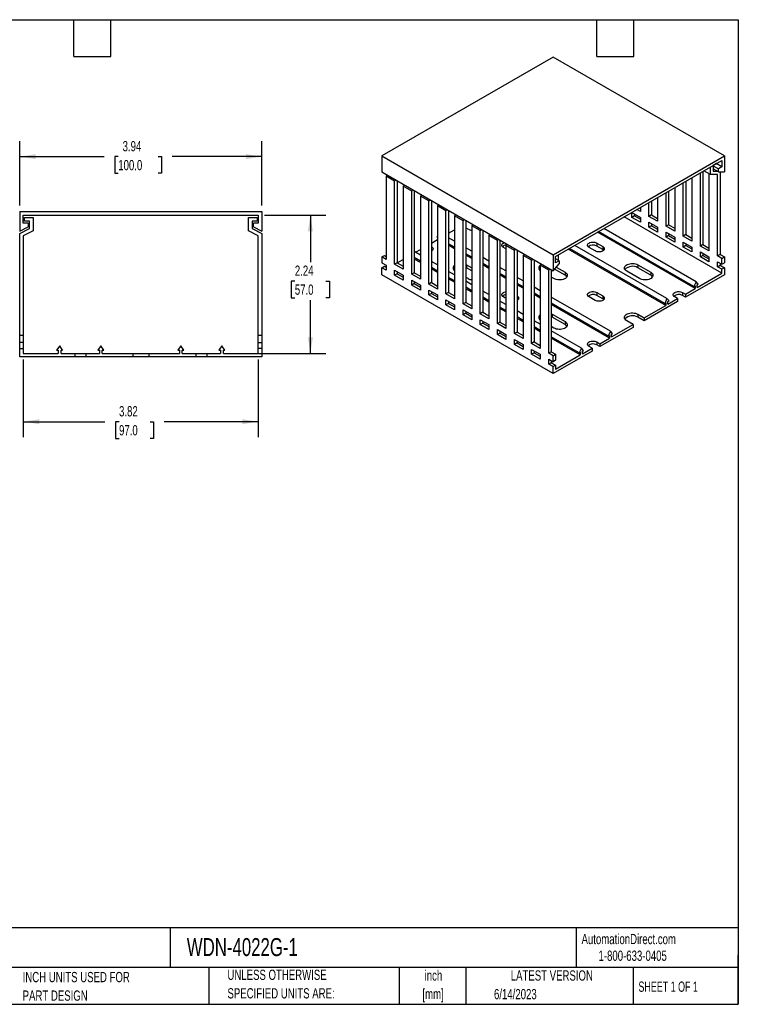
# Model space of a CAD drawing. Header units: inches. Extents: x 0.5 to 21.5, y 0.5 to 16.5.
# Tile 2 of 2: x 9.8 to 21.5, y 0.5 to 16.5. Entities that reach past the tile are written whole.
import ezdxf

# ---------------------------------------------------------------- set-up
doc = ezdxf.new("R2010")
doc.units = ezdxf.units.IN
doc.header["$LTSCALE"] = 2
doc.header["$MEASUREMENT"] = 0
doc.layers.add('DIMENSIONS', color=140, linetype='Continuous', lineweight=25)
doc.layers.add('TEXT', color=140, linetype='Continuous', lineweight=25)
doc.styles.add('SLDTEXTSTYLE0', font='TXT', dxfattribs={"width": 0.7})
doc.styles.add('SLDTEXTSTYLE1', font='TXT', dxfattribs={"width": 0.65})
doc.dimstyles.new('SLDDIMSTYLE0', dxfattribs={"dimtxt": 0.169922, "dimasz": 0.26, "dimexe": 0, "dimexo": 0.0625, "dimgap": 0.04248, "dimtad": 0, "dimtih": 1, "dimtoh": 1, "dimrnd": 1e-09, "dimzin": 12, "dimdsep": 46, "dimtxsty": 'SLDTEXTSTYLE0', "dimsah": 1, "dimcen": 0.09, "dimadec": 0, "dimazin": 3, "dimtfac": 1, "dimtofl": 0, "dimtmove": 0, "dimatfit": 3, "dimfxl": 0, "dimfrac": 2, "dimtolj": 1, "dimtzin": 12, "dimarcsym": 0})

# ---------------------------------------------------------------- blocks, each defined once
blk = doc.blocks.new('SW_NOTE_0')
at = {"layer": 'TEXT', "color": 0, "char_height": 0.1667, "attachment_point": 2, "style": 'SLDTEXTSTYLE0'}
for s, insert in [('inch', (0.25, 0.215)), ('[mm]', (0.244, -0.086))]:
    blk.add_mtext(s, dxfattribs=dict(at, insert=insert))
blk = doc.blocks.new('SW_NOTE_0_1')
at = {"layer": 'TEXT', "color": 0, "char_height": 0.16667, "attachment_point": 1, "style": 'SLDTEXTSTYLE0'}
for s, insert in [('UNLESS OTHERWISE', (0, 0.215)), ('SPECIFIED UNITS ARE:', (0, -0.086))]:
    blk.add_mtext(s, dxfattribs=dict(at, insert=insert))
blk = doc.blocks.new('SW_NOTE_0_5')
at = {"layer": 'TEXT', "color": 0, "char_height": 0.16667, "attachment_point": 1, "style": 'SLDTEXTSTYLE0'}
for s, insert in [('INCH UNITS USED FOR', (0, 0.215)), ('PART DESIGN', (0, -0.086))]:
    blk.add_mtext(s, dxfattribs=dict(at, insert=insert))
blk = doc.blocks.new('_D_4')
at = {"layer": 'DIMENSIONS'}
for p, q in [((9.879, 10.978), (9.879, 9.717)), ((13.698, 10.978), (13.698, 9.717)), ((9.879, 9.967), (11.205, 9.967)), ((11.435, 9.967), (11.378, 9.967)), ((11.378, 9.967), (11.378, 9.697)), ((11.94, 9.967), (11.997, 9.967)), ((11.997, 9.967), (11.997, 9.697)), ((13.698, 9.967), (12.17, 9.967)), ((11.378, 9.697), (11.435, 9.697)), ((11.997, 9.697), (11.94, 9.697))]:
    blk.add_line(p, q, dxfattribs=at)
for points in [[(9.879, 9.967), (10.139, 9.927), (10.139, 10.007)], [(13.698, 9.967), (13.438, 10.007), (13.438, 9.927)]]:
    blk.add_solid(points, dxfattribs=at)
at = {"layer": 'DIMENSIONS', "char_height": 0.1667, "attachment_point": 1, "style": 'SLDTEXTSTYLE0'}
for s, insert in [('3.82', (11.435, 10.22)), ('97.0', (11.435, 9.912))]:
    blk.add_mtext(s, dxfattribs=dict(at, insert=insert))
blk = doc.blocks.new('_D_5')
at = {"layer": 'DIMENSIONS'}
for p, q in [((9.82, 13.481), (9.82, 14.525)), ((13.757, 13.481), (13.757, 14.525)), ((9.82, 14.275), (11.192, 14.275)), ((11.422, 14.275), (11.365, 14.275)), ((11.365, 14.275), (11.365, 14.005)), ((12.069, 14.275), (12.126, 14.275)), ((12.126, 14.275), (12.126, 14.005)), ((13.757, 14.275), (12.299, 14.275)), ((11.365, 14.005), (11.422, 14.005)), ((12.126, 14.005), (12.069, 14.005))]:
    blk.add_line(p, q, dxfattribs=at)
for points in [[(9.82, 14.275), (10.08, 14.235), (10.08, 14.315)], [(13.757, 14.275), (13.497, 14.315), (13.497, 14.235)]]:
    blk.add_solid(points, dxfattribs=at)
at = {"layer": 'DIMENSIONS', "char_height": 0.1667, "attachment_point": 1, "style": 'SLDTEXTSTYLE0'}
for s, insert in [('3.94', (11.493, 14.528)), ('100.0', (11.422, 14.22))]:
    blk.add_mtext(s, dxfattribs=dict(at, insert=insert))
blk = doc.blocks.new('_D_6')
at = {"layer": 'DIMENSIONS'}
for p, q in [((13.798, 13.322), (14.795, 13.322)), ((14.545, 13.322), (14.545, 12.56)), ((14.292, 12.252), (14.235, 12.252)), ((14.235, 12.252), (14.235, 11.982)), ((14.797, 12.252), (14.854, 12.252)), ((14.854, 12.252), (14.854, 11.982)), ((14.235, 11.982), (14.292, 11.982)), ((14.545, 11.078), (14.545, 11.944)), ((14.854, 11.982), (14.797, 11.982)), ((13.184, 11.078), (14.795, 11.078))]:
    blk.add_line(p, q, dxfattribs=at)
for points in [[(14.545, 13.322), (14.505, 13.062), (14.585, 13.062)], [(14.545, 11.078), (14.585, 11.338), (14.505, 11.338)]]:
    blk.add_solid(points, dxfattribs=at)
at = {"layer": 'DIMENSIONS', "char_height": 0.1667, "attachment_point": 1, "style": 'SLDTEXTSTYLE0'}
for s, insert in [('2.24', (14.292, 12.505)), ('57.0', (14.292, 12.197))]:
    blk.add_mtext(s, dxfattribs=dict(at, insert=insert))

msp = doc.modelspace()

# ---------------------------------------------------------------- linework, layer by layer
for p, q in [((18.489, 15.892), (15.705, 14.285)), ((21.273, 14.285), (18.489, 15.892)), ((15.705, 14.285), (18.489, 12.678)), ((15.705, 14.285), (15.705, 14.028)), ((18.489, 12.678), (21.273, 14.285)), ((21.273, 14.285), (21.273, 14.028)), ((18.531, 12.654), (21.231, 14.213)), ((21.05, 13.982), (21.05, 14.108)), ((21.148, 14.165), (21.092, 14.132)), ((21.092, 14.132), (21.092, 14.036)), ((21.092, 14.124), (21.176, 14.076)), ((21.231, 14.108), (21.141, 14.161)), ((21.148, 14.165), (21.148, 14.165)), ((21.231, 14.108), (21.176, 14.076)), ((21.231, 14.213), (21.231, 14.108)), ((15.705, 14.028), (18.489, 12.421)), ((15.793, 13.977), (15.775, 13.956)), ((15.775, 13.956), (15.775, 12.605)), ((15.914, 13.875), (15.775, 13.956)), ((20.744, 13.932), (20.744, 12.903)), ((20.883, 12.822), (20.883, 14.012)), ((20.925, 14.036), (20.925, 12.846)), ((21.05, 13.982), (20.941, 14.045)), ((21.023, 13.998), (21.023, 12.742)), ((21.162, 13.982), (21.05, 13.982)), ((21.176, 14.028), (21.092, 14.076)), ((21.092, 14.036), (21.162, 14.036)), ((21.162, 12.662), (21.162, 13.982)), ((21.176, 14.028), (21.176, 14.076)), ((21.176, 14.028), (21.273, 14.028)), ((21.203, 14.028), (21.203, 12.686)), ((15.914, 13.875), (15.933, 13.897)), ((15.914, 12.525), (15.914, 13.875)), ((15.964, 13.879), (15.956, 13.87)), ((15.956, 13.87), (15.956, 12.549)), ((16.072, 13.816), (16.053, 13.795)), ((16.053, 13.795), (16.053, 12.445)), ((16.192, 13.715), (16.053, 13.795)), ((20.466, 13.771), (20.466, 13.063)), ((20.605, 12.983), (20.605, 13.851)), ((20.647, 13.875), (20.647, 13.007)), ((16.192, 13.715), (16.211, 13.736)), ((16.192, 12.364), (16.192, 13.715)), ((16.242, 13.718), (16.234, 13.709)), ((16.234, 13.709), (16.234, 12.388)), ((16.35, 13.656), (16.332, 13.634)), ((16.332, 13.634), (16.332, 12.284)), ((16.471, 13.554), (16.332, 13.634)), ((20.187, 13.61), (20.187, 13.224)), ((20.327, 13.144), (20.327, 13.69)), ((20.368, 13.715), (20.368, 13.168)), ((16.471, 13.554), (16.489, 13.575)), ((16.471, 12.204), (16.471, 13.554)), ((16.521, 13.557), (16.513, 13.548)), ((16.513, 13.548), (16.513, 12.228)), ((16.629, 13.495), (16.61, 13.473)), ((16.61, 13.473), (16.61, 12.123)), ((16.749, 13.393), (16.61, 13.473)), ((19.895, 13.441), (19.909, 13.433)), ((19.909, 13.449), (19.909, 13.385)), ((20.048, 13.304), (20.048, 13.53)), ((20.09, 13.554), (20.09, 13.329)), ((9.82, 13.381), (9.82, 13.066)), ((9.82, 13.381), (13.757, 13.381)), ((9.879, 13.194), (9.879, 13.322)), ((9.879, 13.322), (13.698, 13.322)), ((9.899, 13.224), (9.899, 13.283)), ((9.899, 13.283), (10.037, 13.283)), ((10.037, 13.283), (10.037, 13.069)), ((13.541, 13.069), (13.541, 13.283)), ((13.541, 13.283), (13.678, 13.283)), ((13.678, 13.283), (13.678, 13.224)), ((13.698, 13.322), (13.698, 13.194)), ((13.757, 13.381), (13.757, 13.066)), ((16.749, 13.393), (16.768, 13.415)), ((16.749, 12.043), (16.749, 13.393)), ((16.799, 13.397), (16.791, 13.387)), ((16.791, 13.387), (16.791, 12.067)), ((16.907, 13.334), (16.888, 13.313)), ((16.888, 13.313), (16.888, 11.963)), ((17.028, 13.232), (16.888, 13.313)), ((21.231, 12.38), (19.644, 13.297)), ((19.77, 13.288), (19.77, 13.369)), ((19.77, 13.369), (19.909, 13.288)), ((19.812, 13.312), (19.77, 13.288)), ((19.909, 13.208), (19.77, 13.288)), ((19.812, 13.345), (19.812, 13.312)), ((19.812, 13.312), (19.909, 13.256)), ((19.909, 13.385), (19.853, 13.417)), ((19.909, 13.288), (19.909, 13.208)), ((20.09, 13.329), (20.048, 13.304)), ((20.187, 13.224), (20.048, 13.304)), ((20.09, 13.329), (20.187, 13.272)), ((9.82, 13.066), (9.958, 13.135)), ((9.958, 13.194), (9.879, 13.194)), ((9.978, 13.224), (9.899, 13.224)), ((9.958, 13.194), (9.958, 13.135)), ((9.978, 13.106), (9.978, 13.224)), ((13.678, 13.224), (13.6, 13.224)), ((13.6, 13.224), (13.6, 13.106)), ((13.619, 13.135), (13.619, 13.194)), ((13.698, 13.194), (13.619, 13.194)), ((13.619, 13.135), (13.757, 13.066)), ((17.028, 13.232), (17.046, 13.254)), ((17.028, 11.882), (17.028, 13.232)), ((17.077, 13.236), (17.069, 13.227)), ((17.069, 13.227), (17.069, 11.906)), ((17.185, 13.173), (17.167, 13.152)), ((17.167, 13.152), (17.167, 11.802)), ((17.306, 13.072), (17.167, 13.152)), ((20.048, 13.128), (20.048, 13.208)), ((20.048, 13.208), (20.187, 13.128)), ((20.09, 13.152), (20.048, 13.128)), ((20.187, 13.047), (20.048, 13.128)), ((20.09, 13.184), (20.09, 13.152)), ((20.09, 13.152), (20.187, 13.096)), ((20.187, 13.128), (20.187, 13.047)), ((20.368, 13.168), (20.327, 13.144)), ((20.466, 13.063), (20.327, 13.144)), ((20.368, 13.168), (20.466, 13.112)), ((9.82, 13.027), (9.978, 13.106)), ((9.82, 11.373), (9.82, 13.027)), ((10.037, 13.069), (9.879, 12.99)), ((9.879, 12.99), (9.879, 11.373)), ((13.698, 12.99), (13.541, 13.069)), ((13.6, 13.106), (13.757, 13.027)), ((13.698, 11.373), (13.698, 12.99)), ((13.757, 13.027), (13.757, 11.373)), ((16.604, 12.966), (16.61, 12.981)), ((16.61, 12.963), (16.604, 12.966)), ((16.791, 13.031), (16.888, 13.087)), ((17.111, 13.096), (17.069, 13.12)), ((17.306, 13.072), (17.325, 13.093)), ((17.306, 11.721), (17.306, 13.072)), ((17.356, 13.075), (17.348, 13.066)), ((17.348, 13.066), (17.348, 11.746)), ((17.464, 13.013), (17.445, 12.991)), ((17.445, 12.991), (17.445, 11.641)), ((17.584, 12.911), (17.445, 12.991)), ((20.797, 12.13), (19.21, 13.046)), ((20.779, 12.163), (19.23, 13.057)), ((20.814, 12.241), (19.315, 13.106)), ((20.327, 12.967), (20.327, 13.047)), ((20.327, 13.047), (20.466, 12.967)), ((20.368, 12.991), (20.327, 12.967)), ((20.466, 12.887), (20.327, 12.967)), ((20.368, 13.023), (20.368, 12.991)), ((20.368, 12.991), (20.466, 12.935)), ((20.466, 12.967), (20.466, 12.887)), ((20.647, 13.007), (20.605, 12.983)), ((20.744, 12.903), (20.605, 12.983)), ((20.647, 13.007), (20.744, 12.951)), ((16.513, 12.871), (16.61, 12.927)), ((16.888, 12.9), (16.791, 12.956)), ((16.888, 12.802), (16.791, 12.858)), ((16.888, 12.779), (16.791, 12.835)), ((17.584, 12.911), (17.603, 12.932)), ((17.584, 11.561), (17.584, 12.911)), ((17.634, 12.914), (17.626, 12.905)), ((17.626, 12.905), (17.626, 11.585)), ((17.742, 12.852), (17.724, 12.831)), ((17.724, 12.831), (17.724, 11.48)), ((17.863, 12.75), (17.724, 12.831)), ((20.34, 11.968), (18.841, 12.833)), ((19.199, 12.871), (19.297, 12.814)), ((19.199, 12.871), (19.199, 12.822)), ((19.297, 12.766), (19.199, 12.822)), ((19.297, 12.814), (19.297, 12.766)), ((20.605, 12.806), (20.605, 12.887)), ((20.605, 12.887), (20.744, 12.806)), ((20.647, 12.83), (20.605, 12.806)), ((20.744, 12.726), (20.605, 12.806)), ((20.647, 12.863), (20.647, 12.83)), ((20.647, 12.83), (20.744, 12.774)), ((20.744, 12.806), (20.744, 12.726)), ((20.925, 12.846), (20.883, 12.822)), ((21.023, 12.742), (20.883, 12.822)), ((20.925, 12.846), (21.023, 12.79)), ((15.705, 12.646), (15.747, 12.67)), ((15.705, 12.646), (15.705, 12.549)), ((15.775, 12.605), (15.705, 12.646)), ((15.747, 12.67), (15.775, 12.654)), ((16.332, 12.675), (16.234, 12.731)), ((16.253, 12.72), (16.332, 12.766)), ((17.167, 12.739), (17.069, 12.795)), ((17.167, 12.641), (17.069, 12.697)), ((17.167, 12.618), (17.069, 12.674)), ((17.724, 12.774), (17.682, 12.798)), ((17.863, 12.75), (17.881, 12.772)), ((17.863, 11.4), (17.863, 12.75)), ((17.913, 12.754), (17.905, 12.745)), ((17.905, 12.745), (17.905, 11.424)), ((18.021, 12.691), (18.002, 12.67)), ((18.002, 12.67), (18.002, 11.32)), ((18.141, 12.59), (18.002, 12.67)), ((18.489, 12.678), (18.489, 12.421)), ((18.531, 12.549), (18.531, 12.654)), ((18.573, 12.678), (18.573, 12.59)), ((20.324, 11.856), (18.737, 12.773)), ((20.306, 11.89), (18.757, 12.784)), ((19.171, 12.742), (19.074, 12.798)), ((20.883, 12.646), (20.883, 12.726)), ((20.883, 12.726), (21.023, 12.646)), ((20.925, 12.67), (20.883, 12.646)), ((21.023, 12.565), (20.883, 12.646)), ((20.925, 12.702), (20.925, 12.67)), ((20.925, 12.67), (21.023, 12.613)), ((21.023, 12.646), (21.023, 12.565)), ((21.203, 12.686), (21.162, 12.662)), ((21.231, 12.621), (21.162, 12.662)), ((21.203, 12.686), (21.273, 12.646)), ((21.231, 12.621), (21.273, 12.646)), ((21.273, 12.646), (21.273, 12.549)), ((15.705, 12.549), (15.775, 12.509)), ((15.705, 12.469), (15.747, 12.493)), ((15.747, 12.493), (15.775, 12.477)), ((15.775, 12.509), (15.775, 12.429)), ((15.956, 12.549), (15.914, 12.525)), ((16.053, 12.445), (15.914, 12.525)), ((15.956, 12.549), (16.053, 12.605)), ((15.956, 12.549), (16.053, 12.493)), ((16.332, 12.577), (16.234, 12.633)), ((16.332, 12.554), (16.234, 12.61)), ((16.61, 12.514), (16.513, 12.57)), ((17.069, 12.524), (17.083, 12.517)), ((17.083, 12.517), (17.167, 12.469)), ((17.083, 12.517), (17.083, 12.469)), ((17.445, 12.578), (17.348, 12.635)), ((17.445, 12.48), (17.348, 12.537)), ((17.445, 12.458), (17.348, 12.514)), ((18.141, 12.59), (18.16, 12.611)), ((18.141, 11.239), (18.141, 12.59)), ((18.191, 12.593), (18.183, 12.584)), ((18.183, 12.584), (18.183, 11.263)), ((18.299, 12.531), (18.28, 12.509)), ((18.28, 12.509), (18.28, 11.159)), ((18.42, 12.429), (18.28, 12.509)), ((18.489, 12.421), (18.587, 12.533)), ((18.587, 12.582), (18.531, 12.614)), ((18.587, 12.582), (18.531, 12.549)), ((18.587, 12.582), (18.587, 12.533)), ((19.867, 12.517), (20.076, 12.396)), ((19.867, 12.517), (19.867, 12.469)), ((21.162, 12.565), (21.231, 12.525)), ((21.162, 12.485), (21.162, 12.565)), ((21.162, 12.485), (21.203, 12.509)), ((21.231, 12.445), (21.162, 12.485)), ((21.203, 12.541), (21.203, 12.509)), ((21.203, 12.509), (21.273, 12.469)), ((21.231, 12.525), (21.231, 12.621)), ((21.231, 12.525), (21.273, 12.549)), ((15.705, 12.356), (15.705, 12.469)), ((15.775, 12.429), (15.705, 12.469)), ((18.489, 10.749), (15.705, 12.356)), ((15.914, 12.348), (15.914, 12.429)), ((15.914, 12.429), (16.053, 12.348)), ((15.956, 12.372), (15.914, 12.348)), ((16.053, 12.268), (15.914, 12.348)), ((15.956, 12.404), (15.956, 12.372)), ((15.956, 12.372), (16.053, 12.316)), ((16.053, 12.348), (16.053, 12.268)), ((16.234, 12.388), (16.192, 12.364)), ((16.332, 12.284), (16.192, 12.364)), ((16.234, 12.388), (16.332, 12.332)), ((16.61, 12.416), (16.513, 12.472)), ((16.61, 12.393), (16.513, 12.449)), ((16.888, 12.353), (16.791, 12.41)), ((17.083, 12.469), (17.069, 12.476)), ((17.167, 12.421), (17.083, 12.469)), ((17.724, 12.418), (17.626, 12.474)), ((17.724, 12.32), (17.626, 12.376)), ((17.724, 12.297), (17.626, 12.353)), ((18.42, 12.429), (18.438, 12.45)), ((18.42, 11.079), (18.42, 12.429)), ((18.469, 12.432), (18.461, 12.423)), ((18.461, 12.423), (18.461, 11.103)), ((18.684, 12.348), (18.512, 12.447)), ((18.54, 12.48), (18.684, 12.396)), ((18.684, 12.396), (18.684, 12.348)), ((19.895, 12.292), (19.686, 12.413)), ((20.076, 12.348), (19.867, 12.469)), ((20.076, 12.396), (20.076, 12.348)), ((21.273, 12.356), (20.64, 11.991)), ((20.83, 12.149), (21.231, 12.38)), ((21.273, 12.469), (21.231, 12.445)), ((21.231, 12.38), (21.231, 12.445)), ((21.273, 12.469), (21.273, 12.356)), ((16.192, 12.188), (16.192, 12.268)), ((16.192, 12.268), (16.332, 12.188)), ((16.234, 12.212), (16.192, 12.188)), ((16.332, 12.107), (16.192, 12.188)), ((16.234, 12.244), (16.234, 12.212)), ((16.234, 12.212), (16.332, 12.155)), ((16.332, 12.188), (16.332, 12.107)), ((16.513, 12.228), (16.471, 12.204)), ((16.61, 12.123), (16.471, 12.204)), ((16.513, 12.228), (16.61, 12.171)), ((16.888, 12.256), (16.791, 12.312)), ((16.888, 12.233), (16.791, 12.289)), ((17.111, 12.292), (17.069, 12.316)), ((17.167, 12.193), (17.069, 12.249)), ((18.002, 12.257), (17.905, 12.313)), ((18.002, 12.159), (17.905, 12.215)), ((18.002, 12.136), (17.905, 12.192)), ((18.503, 12.292), (18.461, 12.316)), ((20.814, 12.241), (20.779, 12.163)), ((20.779, 12.163), (20.797, 12.173)), ((20.797, 12.173), (20.797, 12.13)), ((20.848, 12.203), (20.814, 12.241)), ((20.83, 12.192), (20.848, 12.203)), ((20.83, 12.149), (20.83, 12.192)), ((16.471, 12.027), (16.471, 12.107)), ((16.471, 12.107), (16.61, 12.027)), ((16.513, 12.051), (16.471, 12.027)), ((16.61, 11.946), (16.471, 12.027)), ((16.513, 12.083), (16.513, 12.051)), ((16.513, 12.051), (16.61, 11.995)), ((16.61, 12.027), (16.61, 11.946)), ((16.791, 12.067), (16.749, 12.043)), ((16.888, 11.963), (16.749, 12.043)), ((16.791, 12.067), (16.888, 12.011)), ((17.167, 12.095), (17.069, 12.151)), ((17.167, 12.072), (17.069, 12.128)), ((17.445, 12.032), (17.348, 12.088)), ((18.28, 12.096), (18.183, 12.152)), ((18.28, 11.998), (18.183, 12.055)), ((18.28, 11.975), (18.183, 12.032)), ((19.199, 12.067), (19.297, 12.011)), ((19.199, 12.067), (19.199, 12.019)), ((19.297, 11.963), (19.199, 12.019)), ((19.297, 12.011), (19.297, 11.963)), ((20.591, 12.067), (20.64, 12.039)), ((20.591, 12.067), (20.591, 12.019)), ((20.64, 11.991), (20.591, 12.019)), ((20.64, 12.039), (20.797, 12.13)), ((20.64, 12.039), (20.64, 11.991)), ((16.749, 11.866), (16.749, 11.946)), ((16.749, 11.946), (16.888, 11.866)), ((16.791, 11.89), (16.749, 11.866)), ((16.888, 11.786), (16.749, 11.866)), ((16.791, 11.922), (16.791, 11.89)), ((16.791, 11.89), (16.888, 11.834)), ((16.888, 11.866), (16.888, 11.786)), ((17.069, 11.906), (17.028, 11.882)), ((17.167, 11.802), (17.028, 11.882)), ((17.069, 11.906), (17.167, 11.85)), ((17.445, 11.934), (17.348, 11.99)), ((17.445, 11.911), (17.348, 11.967)), ((17.724, 11.871), (17.626, 11.928)), ((17.724, 11.971), (17.682, 11.995)), ((19.422, 11.437), (18.461, 11.992)), ((19.387, 11.359), (18.461, 11.894)), ((19.405, 11.326), (18.461, 11.871)), ((19.171, 11.938), (19.074, 11.995)), ((20.514, 11.918), (19.972, 11.605)), ((19.972, 11.653), (20.324, 11.856)), ((20.34, 11.968), (20.306, 11.89)), ((20.306, 11.89), (20.324, 11.9)), ((20.324, 11.9), (20.324, 11.856)), ((20.375, 11.929), (20.34, 11.968)), ((20.357, 11.876), (20.514, 11.967)), ((20.357, 11.919), (20.375, 11.929)), ((20.357, 11.876), (20.357, 11.919)), ((20.514, 11.967), (20.466, 11.995)), ((20.514, 11.967), (20.514, 11.918)), ((17.028, 11.705), (17.028, 11.786)), ((17.028, 11.786), (17.167, 11.705)), ((17.069, 11.73), (17.028, 11.705)), ((17.167, 11.625), (17.028, 11.705)), ((17.069, 11.762), (17.069, 11.73)), ((17.069, 11.73), (17.167, 11.673)), ((17.167, 11.705), (17.167, 11.625)), ((17.348, 11.746), (17.306, 11.721)), ((17.445, 11.641), (17.306, 11.721)), ((17.348, 11.746), (17.445, 11.689)), ((17.724, 11.773), (17.626, 11.83)), ((17.724, 11.75), (17.626, 11.807)), ((18.002, 11.711), (17.905, 11.767)), ((18.461, 11.72), (18.475, 11.713)), ((18.475, 11.713), (18.684, 11.593)), ((18.475, 11.713), (18.475, 11.665)), ((19.867, 11.713), (19.972, 11.653)), ((19.867, 11.713), (19.867, 11.665)), ((17.306, 11.545), (17.306, 11.625)), ((17.306, 11.625), (17.445, 11.545)), ((17.348, 11.569), (17.306, 11.545)), ((17.445, 11.464), (17.306, 11.545)), ((17.348, 11.601), (17.348, 11.569)), ((17.348, 11.569), (17.445, 11.513)), ((17.445, 11.545), (17.445, 11.464)), ((17.626, 11.585), (17.584, 11.561)), ((17.724, 11.48), (17.584, 11.561)), ((17.626, 11.585), (17.724, 11.529)), ((18.002, 11.613), (17.905, 11.669)), ((18.002, 11.59), (17.905, 11.646)), ((18.28, 11.55), (18.183, 11.606)), ((18.475, 11.665), (18.461, 11.672)), ((18.684, 11.545), (18.475, 11.665)), ((18.684, 11.593), (18.684, 11.545)), ((19.439, 11.345), (19.791, 11.549)), ((19.791, 11.549), (19.686, 11.609)), ((19.791, 11.549), (19.791, 11.5)), ((19.972, 11.605), (19.867, 11.665)), ((19.972, 11.653), (19.972, 11.605)), ((9.82, 11.373), (9.879, 11.373)), ((9.82, 11.255), (9.82, 11.373)), ((9.879, 11.373), (9.879, 11.255)), ((13.698, 11.255), (13.698, 11.373)), ((13.698, 11.373), (13.757, 11.373)), ((13.757, 11.373), (13.757, 11.255)), ((17.584, 11.384), (17.584, 11.464)), ((17.584, 11.464), (17.724, 11.384)), ((17.626, 11.408), (17.584, 11.384)), ((17.724, 11.304), (17.584, 11.384)), ((17.626, 11.44), (17.626, 11.408)), ((17.626, 11.408), (17.724, 11.352)), ((17.724, 11.384), (17.724, 11.304)), ((17.905, 11.424), (17.863, 11.4)), ((18.002, 11.32), (17.863, 11.4)), ((17.905, 11.424), (18.002, 11.368)), ((18.28, 11.452), (18.183, 11.508)), ((18.28, 11.429), (18.183, 11.485)), ((18.503, 11.488), (18.461, 11.513)), ((18.949, 11.164), (18.461, 11.445)), ((19.791, 11.5), (19.248, 11.187)), ((19.422, 11.437), (19.387, 11.359)), ((19.387, 11.359), (19.405, 11.37)), ((19.405, 11.37), (19.405, 11.326)), ((19.456, 11.399), (19.422, 11.437)), ((19.439, 11.389), (19.456, 11.399)), ((19.439, 11.345), (19.439, 11.389)), ((9.879, 11.255), (9.82, 11.255)), ((9.82, 11.157), (9.82, 11.255)), ((9.879, 11.255), (9.879, 11.157)), ((10.47, 11.202), (10.421, 11.131)), ((10.518, 11.131), (10.47, 11.202)), ((11.139, 11.202), (11.09, 11.131)), ((11.188, 11.131), (11.139, 11.202)), ((12.438, 11.202), (12.39, 11.131)), ((12.487, 11.131), (12.438, 11.202)), ((13.107, 11.202), (13.059, 11.131)), ((13.156, 11.131), (13.107, 11.202)), ((13.698, 11.255), (13.757, 11.255)), ((13.698, 11.157), (13.698, 11.255)), ((13.757, 11.255), (13.757, 11.157)), ((17.863, 11.223), (17.863, 11.304)), ((17.863, 11.304), (18.002, 11.223)), ((17.905, 11.247), (17.863, 11.223)), ((18.002, 11.143), (17.863, 11.223)), ((17.905, 11.28), (17.905, 11.247)), ((17.905, 11.247), (18.002, 11.191)), ((18.002, 11.223), (18.002, 11.143)), ((18.183, 11.263), (18.141, 11.239)), ((18.28, 11.159), (18.141, 11.239)), ((18.183, 11.263), (18.28, 11.207)), ((18.914, 11.086), (18.461, 11.347)), ((18.932, 11.053), (18.461, 11.325)), ((19.199, 11.263), (19.248, 11.235)), ((19.199, 11.263), (19.199, 11.215)), ((19.248, 11.187), (19.199, 11.215)), ((19.248, 11.235), (19.405, 11.326)), ((19.248, 11.235), (19.248, 11.187)), ((9.82, 11.019), (9.82, 11.157)), ((9.82, 11.157), (9.879, 11.157)), ((9.879, 11.157), (9.879, 11.078)), ((9.879, 11.078), (10.446, 11.078)), ((10.421, 11.131), (10.446, 11.131)), ((10.446, 11.131), (10.446, 11.078)), ((10.493, 11.131), (10.518, 11.131)), ((10.493, 11.078), (10.493, 11.131)), ((10.493, 11.078), (10.716, 11.078)), ((10.716, 11.078), (10.716, 11.019)), ((10.716, 11.078), (10.893, 11.078)), ((10.893, 11.078), (10.893, 11.019)), ((10.893, 11.078), (11.115, 11.078)), ((11.09, 11.131), (11.115, 11.131)), ((11.115, 11.131), (11.115, 11.078)), ((11.163, 11.131), (11.188, 11.131)), ((11.163, 11.078), (11.163, 11.131)), ((11.163, 11.078), (11.661, 11.078)), ((11.661, 11.078), (11.661, 11.019)), ((11.661, 11.078), (11.917, 11.078)), ((11.917, 11.078), (12.415, 11.078)), ((11.917, 11.078), (11.917, 11.019)), ((12.39, 11.131), (12.415, 11.131)), ((12.415, 11.131), (12.415, 11.078)), ((12.462, 11.131), (12.487, 11.131)), ((12.462, 11.078), (12.462, 11.131)), ((12.462, 11.078), (12.684, 11.078)), ((12.684, 11.078), (12.684, 11.019)), ((12.684, 11.078), (12.861, 11.078)), ((12.861, 11.078), (12.861, 11.019)), ((12.861, 11.078), (13.084, 11.078)), ((13.059, 11.131), (13.084, 11.131)), ((13.084, 11.131), (13.084, 11.078)), ((13.131, 11.131), (13.156, 11.131)), ((13.131, 11.078), (13.131, 11.131)), ((13.131, 11.078), (13.698, 11.078)), ((13.698, 11.078), (13.698, 11.157)), ((13.757, 11.157), (13.698, 11.157)), ((13.757, 11.157), (13.757, 11.019)), ((18.141, 11.063), (18.141, 11.143)), ((18.141, 11.143), (18.28, 11.063)), ((18.183, 11.087), (18.141, 11.063)), ((18.28, 10.982), (18.141, 11.063)), ((18.183, 11.119), (18.183, 11.087)), ((18.183, 11.087), (18.28, 11.03)), ((18.28, 11.063), (18.28, 10.982)), ((18.461, 11.103), (18.42, 11.079)), ((18.489, 11.038), (18.42, 11.079)), ((18.461, 11.103), (18.531, 11.063)), ((19.123, 11.115), (18.489, 10.749)), ((18.489, 11.038), (18.531, 11.063)), ((18.531, 11.063), (18.531, 10.966)), ((18.531, 10.821), (18.932, 11.053)), ((18.949, 11.164), (18.914, 11.086)), ((18.914, 11.086), (18.932, 11.096)), ((18.932, 11.096), (18.932, 11.053)), ((18.983, 11.126), (18.949, 11.164)), ((18.965, 11.072), (19.123, 11.163)), ((18.965, 11.116), (18.983, 11.126)), ((18.965, 11.072), (18.965, 11.116)), ((19.123, 11.163), (19.074, 11.191)), ((19.123, 11.163), (19.123, 11.115)), ((10.716, 11.019), (9.82, 11.019)), ((10.893, 11.019), (10.716, 11.019)), ((11.661, 11.019), (10.893, 11.019)), ((11.917, 11.019), (11.661, 11.019)), ((12.684, 11.019), (11.917, 11.019)), ((12.861, 11.019), (12.684, 11.019)), ((13.757, 11.019), (12.861, 11.019)), ((18.42, 10.982), (18.489, 10.942)), ((18.42, 10.902), (18.42, 10.982)), ((18.461, 10.926), (18.42, 10.902)), ((18.489, 10.862), (18.42, 10.902)), ((18.461, 10.958), (18.461, 10.926)), ((18.461, 10.926), (18.531, 10.886)), ((18.489, 10.942), (18.489, 11.038)), ((18.531, 10.966), (18.489, 10.942)), ((18.489, 10.862), (18.531, 10.886)), ((18.531, 10.886), (18.531, 10.821)), ((18.489, 10.749), (18.489, 10.862))]:
    msp.add_line(p, q)
at = {"flags": 128}
for points in [[(16.513, 12.814), (16.525, 12.805), (16.534, 12.795), (16.538, 12.784), (16.538, 12.772), (16.534, 12.761), (16.525, 12.751), (16.513, 12.742)], [(17.682, 12.798), (17.67, 12.807), (17.661, 12.817), (17.656, 12.829), (17.656, 12.84), (17.661, 12.851), (17.67, 12.862), (17.682, 12.871), (17.697, 12.878), (17.698, 12.878)], [(19.074, 12.798), (19.061, 12.807), (19.053, 12.817), (19.048, 12.829), (19.048, 12.84), (19.053, 12.851), (19.061, 12.862), (19.074, 12.871), (19.089, 12.878), (19.107, 12.883), (19.127, 12.885), (19.146, 12.885), (19.166, 12.883), (19.184, 12.878), (19.199, 12.871)], [(19.297, 12.814), (19.309, 12.805), (19.318, 12.795), (19.322, 12.784), (19.322, 12.772), (19.318, 12.761), (19.309, 12.751), (19.297, 12.742), (19.281, 12.735), (19.263, 12.73), (19.244, 12.727), (19.224, 12.727), (19.205, 12.73), (19.187, 12.735), (19.171, 12.742)], [(16.528, 12.754), (16.525, 12.757), (16.513, 12.766)], [(17.917, 12.751), (17.917, 12.751), (17.905, 12.742)], [(19.312, 12.754), (19.309, 12.757), (19.297, 12.766)], [(19.686, 12.413), (19.671, 12.423), (19.66, 12.435), (19.652, 12.448), (19.649, 12.461), (19.65, 12.475), (19.655, 12.488), (19.665, 12.501), (19.678, 12.512), (19.695, 12.522), (19.714, 12.529), (19.736, 12.535), (19.759, 12.538), (19.783, 12.539), (19.806, 12.537), (19.828, 12.532), (19.849, 12.526), (19.867, 12.517)], [(16.888, 12.459), (16.881, 12.452), (16.872, 12.441)], [(18.28, 12.459), (18.273, 12.452), (18.264, 12.441)], [(18.684, 12.396), (18.699, 12.386), (18.711, 12.374), (18.718, 12.361), (18.721, 12.348), (18.72, 12.334), (18.715, 12.321), (18.705, 12.308), (18.692, 12.297), (18.675, 12.287), (18.656, 12.28), (18.634, 12.274), (18.611, 12.271), (18.588, 12.27), (18.564, 12.272), (18.542, 12.277), (18.521, 12.283), (18.503, 12.292)], [(20.076, 12.396), (20.091, 12.386), (20.103, 12.374), (20.11, 12.361), (20.113, 12.348), (20.112, 12.334), (20.107, 12.321), (20.097, 12.308), (20.084, 12.297), (20.067, 12.287), (20.048, 12.28), (20.026, 12.274), (20.003, 12.271), (19.98, 12.27), (19.956, 12.272), (19.934, 12.277), (19.913, 12.283), (19.895, 12.292)], [(17.682, 11.995), (17.67, 12.004), (17.661, 12.014), (17.656, 12.025), (17.656, 12.037), (17.661, 12.048), (17.67, 12.058), (17.682, 12.067), (17.697, 12.074), (17.715, 12.079), (17.724, 12.081)], [(17.905, 12.011), (17.917, 12.002), (17.926, 11.991), (17.93, 11.98), (17.93, 11.969), (17.926, 11.958), (17.917, 11.947), (17.905, 11.938)], [(19.074, 11.995), (19.061, 12.004), (19.053, 12.014), (19.048, 12.025), (19.048, 12.037), (19.053, 12.048), (19.061, 12.058), (19.074, 12.067), (19.089, 12.074), (19.107, 12.079), (19.127, 12.082), (19.146, 12.082), (19.166, 12.079), (19.184, 12.074), (19.199, 12.067)], [(19.297, 12.011), (19.309, 12.002), (19.318, 11.991), (19.322, 11.98), (19.322, 11.969), (19.318, 11.958), (19.309, 11.947), (19.297, 11.938), (19.281, 11.931), (19.263, 11.926), (19.244, 11.924), (19.224, 11.924), (19.205, 11.926), (19.187, 11.931), (19.171, 11.938)], [(20.466, 11.995), (20.453, 12.004), (20.445, 12.014), (20.44, 12.025), (20.44, 12.037), (20.445, 12.048), (20.453, 12.058), (20.466, 12.067), (20.481, 12.074), (20.499, 12.079), (20.518, 12.082), (20.538, 12.082), (20.558, 12.079), (20.576, 12.074), (20.591, 12.067)], [(17.92, 11.95), (17.917, 11.954), (17.905, 11.963)], [(19.312, 11.95), (19.309, 11.954), (19.297, 11.963)], [(19.686, 11.609), (19.671, 11.619), (19.66, 11.631), (19.652, 11.644), (19.649, 11.658), (19.65, 11.671), (19.655, 11.685), (19.665, 11.697), (19.678, 11.708), (19.695, 11.718), (19.714, 11.726), (19.736, 11.731), (19.759, 11.734), (19.783, 11.735), (19.806, 11.733), (19.828, 11.729), (19.849, 11.722), (19.867, 11.713)], [(18.28, 11.656), (18.273, 11.649), (18.264, 11.637)], [(18.684, 11.593), (18.699, 11.582), (18.711, 11.57), (18.718, 11.558), (18.721, 11.544), (18.72, 11.53), (18.715, 11.517), (18.705, 11.505), (18.692, 11.493), (18.675, 11.484), (18.656, 11.476), (18.634, 11.471), (18.611, 11.467), (18.588, 11.467), (18.564, 11.469), (18.542, 11.473), (18.521, 11.48), (18.503, 11.488)], [(19.074, 11.191), (19.061, 11.2), (19.053, 11.21), (19.048, 11.222), (19.048, 11.233), (19.053, 11.244), (19.061, 11.254), (19.074, 11.263), (19.089, 11.271), (19.107, 11.276), (19.127, 11.278), (19.146, 11.278), (19.166, 11.276), (19.184, 11.271), (19.199, 11.263)]]:
    msp.add_lwpolyline(points, dxfattribs=at)
for centre, radius, start, end in [((17.192, 13.242), 0.167, 241.1479, 261.4434), ((17.733, 12.74), 0.0967, 92.3415, 133.2795), ((19.137, 12.714), 0.124, 60.2418, 129.5438), ((16.917, 12.465), 0.0516, 124.0864, 235.9136), ((18.309, 12.465), 0.0516, 124.0864, 235.9136), ((19.779, 12.323), 0.17, 58.8053, 136.3472), ((18.646, 12.277), 0.081, 32.4616, 62.1282), ((20.038, 12.277), 0.081, 32.4616, 62.1282), ((17.192, 12.438), 0.167, 241.1479, 261.4434), ((17.731, 11.938), 0.0947, 94.7438, 133.4259), ((19.137, 11.911), 0.124, 60.2418, 129.5438), ((20.529, 11.911), 0.124, 60.2418, 129.5438), ((18.309, 11.661), 0.0516, 124.0864, 235.9136), ((19.779, 11.52), 0.17, 58.8053, 136.3472), ((18.646, 11.473), 0.081, 32.4616, 62.1282), ((19.137, 11.107), 0.124, 60.2418, 129.5438)]:
    msp.add_arc(centre, radius, start, end)
at = {"layer": 'TEXT'}
for p, q in [((0.5, 16.5), (21.5, 16.5)), ((10.7, 15.9), (10.7, 16.5)), ((11.3, 15.9), (11.3, 16.5)), ((19.2, 15.9), (19.2, 16.5)), ((19.8, 15.9), (19.8, 16.5)), ((21.5, 16.5), (21.5, 0.5)), ((10.7, 15.9), (11.3, 15.9)), ((19.2, 15.9), (19.8, 15.9)), ((21.5, 1.742), (0.5, 1.742)), ((12.264, 1.742), (12.264, 1.1)), ((18.864, 1.742), (18.864, 1.1)), ((21.5, 0.5), (21.5, 1.3)), ((21.5, 1.1), (0.5, 1.1)), ((12.896, 1.1), (12.896, 0.5)), ((15.986, 1.1), (15.986, 0.5)), ((17.072, 1.1), (17.072, 0.5)), ((19.791, 1.1), (19.791, 0.5)), ((0.5, 0.5), (21.5, 0.5))]:
    msp.add_line(p, q, dxfattribs=at)

# ---------------------------------------------------------------- block references
for name, p in [('SW_NOTE_0_5', (9.868, 0.811)), ('SW_NOTE_0_1', (13.197, 0.848)), ('SW_NOTE_0', (16.295, 0.837))]:
    msp.add_blockref(name, p, dxfattribs=at)

# ---------------------------------------------------------------- texts
for s, insert, char_height, attachment_point, style in [('AutomationDirect.com', (18.952, 1.644), 0.16667, 1, 'SLDTEXTSTYLE0'), ('WDN-4022G-1', (12.536, 1.576), 0.29167, 1, 'SLDTEXTSTYLE0'), ('1-800-633-0405', (19.228, 1.373), 0.16667, 1, 'SLDTEXTSTYLE0'), ('LATEST VERSION', (18.469, 1.052), 0.16667, 2, 'SLDTEXTSTYLE0'), ('SHEET 1 OF 1', (19.877, 0.87), 0.16667, 1, 'SLDTEXTSTYLE1'), ('6/14/2023', (17.529, 0.749), 0.1667, 1, 'SLDTEXTSTYLE0')]:
    msp.add_mtext(s, dxfattribs=dict(at, insert=insert, char_height=char_height, attachment_point=attachment_point, style=style))

# ---------------------------------------------------------------- dimensions: what is measured, and where the dimension line sits
at = {"layer": 'DIMENSIONS'}
for base, p1, p2, picture, middle in [((13.757, 14.275), (9.82, 13.381), (13.757, 13.381), '_D_5', (11.745, 14.275)), ((9.879, 9.967), (13.698, 11.078), (9.879, 11.078), '_D_4', (11.688, 9.967))]:
    dim = msp.add_linear_dim(base=base, p1=p1, p2=p2, dimstyle='SLDDIMSTYLE0', dxfattribs=at)
    dim.commit()
    dim.dimension.update_dxf_attribs({"geometry": picture, "text_midpoint": middle, "dimtype": 160})
dim = msp.add_linear_dim(base=(14.545, 13.322), p1=(13.084, 11.078), p2=(13.698, 13.322), angle=90, dimstyle='SLDDIMSTYLE0', dxfattribs=at)
dim.commit()
dim.dimension.update_dxf_attribs({"geometry": '_D_6', "text_midpoint": (14.545, 12.252), "dimtype": 160})

doc.saveas('drawing.dxf')
